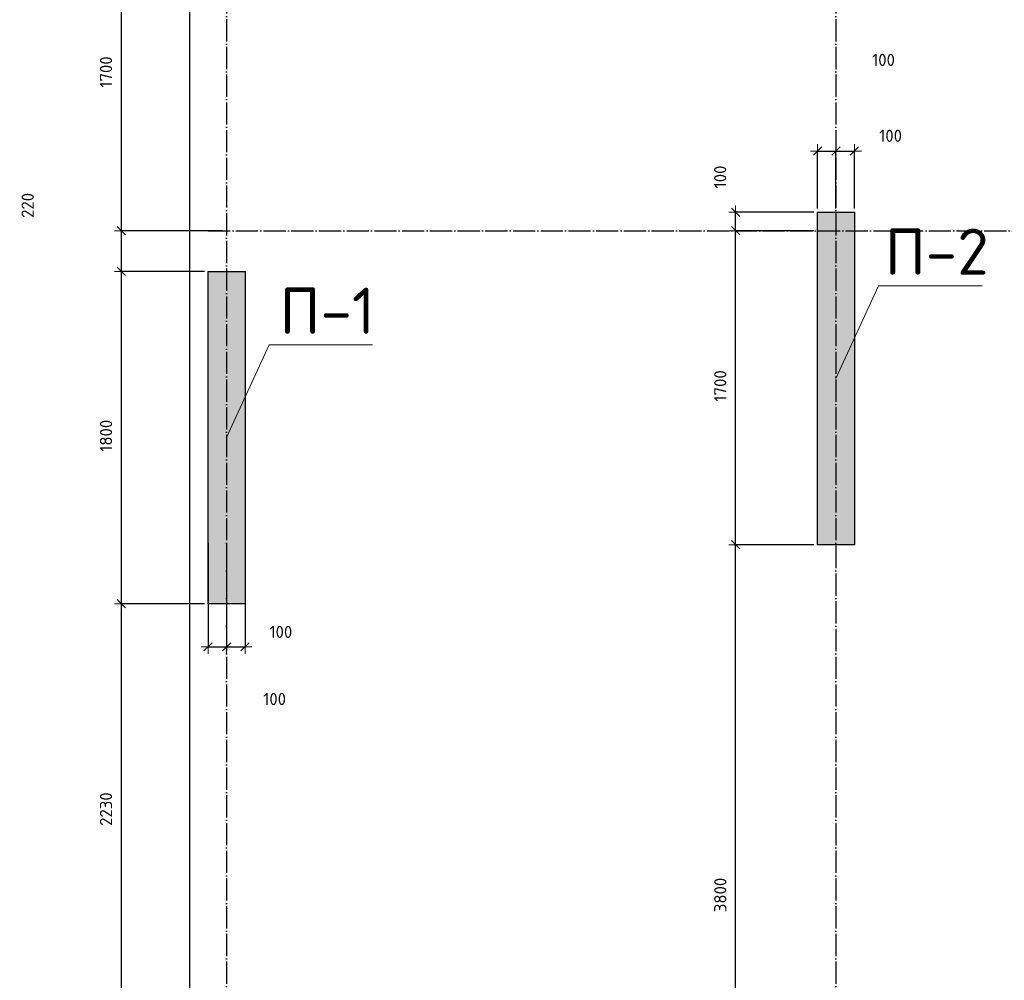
# Model space of a CAD drawing. Header units: millimetres. Extents: x 24180 to 99386, y -42598 to 25936.
# Tile 2 of 41: x 24180 to 29511, y -37359 to -32157. Entities that reach past the tile are written whole.
import ezdxf

# ---------------------------------------------------------------- set-up
doc = ezdxf.new("R2010")
doc.units = ezdxf.units.MM
doc.header["$PDMODE"] = 65
doc.linetypes.add('______11', pattern=[150, 120, -15, 0, -15])
doc.linetypes.add('______5', pattern=[330, 240, -30, 30, -30])
for name, color, linetype, lineweight in [('Standard', 7, 'Continuous', 25), ('Высотная отметка (отверстия)', 7, 'Continuous', 13), ('Размерная линия_ общее', 7, 'Continuous', 13)]:
    doc.layers.add(name, color=color, linetype=linetype, lineweight=lineweight)
doc.layers.add('Осевая линия_ общее', color=7, linetype='______5', lineweight=13, true_color=0xa0a0a0)
doc.styles.add('ISOCPEUR', font='ISOCPEUR')
doc.dimstyles.new('DIMSTYLE_5', dxfattribs={"dimtxt": 66, "dimasz": 75, "dimexe": 0, "dimexo": 0, "dimgap": 33, "dimtad": 2, "dimdec": 0, "dimrnd": 5, "dimzin": 12, "dimdsep": 46, "dimtxsty": 'ISOCPEUR', "dimblk1": 'ALL_ML_STRICH', "dimblk2": 'ALL_ML_STRICH', "dimsah": 1, "dimcen": 0, "dimclrd": 7, "dimclre": 256, "dimclrt": 7, "dimadec": 0, "dimazin": 0, "dimtfac": 1, "dimtdec": 0, "dimtix": 1, "dimtmove": 2, "dimatfit": 3, "dimfxl": 0, "dimtzin": 0, "dimlwd": 0, "dimlwe": -3, "dimarcsym": 0})
doc.dimstyles.new('DIMSTYLE_6', dxfattribs={"dimtxt": 66, "dimasz": 75, "dimexe": 0, "dimexo": 0, "dimgap": 33, "dimtad": 2, "dimdec": 0, "dimrnd": 5, "dimzin": 12, "dimdsep": 46, "dimtxsty": 'ISOCPEUR', "dimblk1": 'ALL_ML_STRICH', "dimblk2": 'ALL_ML_STRICH', "dimsah": 1, "dimcen": 0, "dimclrd": 7, "dimclre": 256, "dimclrt": 7, "dimadec": 0, "dimazin": 0, "dimtfac": 1, "dimtdec": 0, "dimtix": 1, "dimtmove": 2, "dimatfit": 3, "dimfxl": 0, "dimtvp": 1.2, "dimtzin": 0, "dimlwd": 0, "dimlwe": -3, "dimarcsym": 0})
doc.dimstyles.new('DIMSTYLE_7', dxfattribs={"dimtxt": 66, "dimasz": 75, "dimexe": 0, "dimexo": 0, "dimgap": 33, "dimtad": 2, "dimdec": 0, "dimrnd": 5, "dimzin": 12, "dimdsep": 46, "dimtxsty": 'ISOCPEUR', "dimblk1": 'ALL_ML_STRICH', "dimblk2": 'ALL_ML_STRICH', "dimsah": 1, "dimcen": 0, "dimclrd": 7, "dimclre": 256, "dimclrt": 7, "dimadec": 0, "dimazin": 0, "dimtfac": 1, "dimtdec": 0, "dimtix": 1, "dimtmove": 2, "dimatfit": 3, "dimfxl": 0, "dimtvp": 1.2, "dimtzin": 0, "dimlwd": 0, "dimlwe": -3, "dimarcsym": 0})
doc.dimstyles.new('DIMSTYLE_9', dxfattribs={"dimtxt": 66, "dimasz": 75, "dimexe": 0, "dimexo": 0, "dimgap": 33, "dimtad": 0, "dimdec": 0, "dimrnd": 5, "dimzin": 12, "dimdsep": 46, "dimtxsty": 'ISOCPEUR', "dimblk1": 'ALL_ML_STRICH', "dimblk2": 'ALL_ML_STRICH', "dimsah": 1, "dimcen": 0, "dimclrd": 7, "dimclre": 256, "dimclrt": 7, "dimadec": 0, "dimazin": 0, "dimtfac": 1, "dimtdec": 0, "dimtix": 1, "dimtmove": 2, "dimatfit": 3, "dimfxl": 0, "dimtvp": 1.2, "dimtzin": 0, "dimlwd": 0, "dimlwe": -3, "dimarcsym": 0})

# ---------------------------------------------------------------- blocks, each defined once
blk = doc.blocks.new('ALL_ML_STRICH')
at = {"color": 0, "linetype": 'ByBlock', "lineweight": -2}
for p, q in [((-1, 0), (0.5, 0)), ((-0.3, -0.3), (0.3, 0.3)), ((0, -0.5), (0, 0.5))]:
    blk.add_line(p, q, dxfattribs=at)
blk = doc.blocks.new('*D23')
at = {"layer": 'DEFPOINTS', "color": 7, "linetype": 'Continuous', "lineweight": 13, "transparency": 33554687}
for p in [(28500, -35000), (28056.4, -38800), (28470, -38800)]:
    blk.add_point(p, dxfattribs=at)
at = {"layer": 'Размерная линия_ общее', "color": 253, "linetype": 'Continuous', "lineweight": -2, "true_color": 0xa0a0a0, "transparency": 33554687}
for p, q in [((28480, -35000), (28056.4, -35000)), ((28450, -38800), (28056.4, -38800))]:
    blk.add_line(p, q, dxfattribs=at)
at = {"layer": 'Размерная линия_ общее', "color": 7, "linetype": 'Continuous', "lineweight": -2, "transparency": 33554687}
blk.add_line((28056.4, -38800), (28056.4, -35000), dxfattribs=at)
at = {"layer": 'Размерная линия_ общее', "color": 7, "linetype": 'Continuous', "lineweight": 13, "transparency": 33554687, "xscale": 75, "yscale": 75, "zscale": 75}
for p, rotation in [((28056.4, -35000), 90), ((28056.4, -38800), 270)]:
    blk.add_blockref('ALL_ML_STRICH', p, dxfattribs=dict(at, rotation=rotation))
at = {"layer": 'Размерная линия_ общее', "color": 7, "linetype": 'Continuous', "lineweight": 13, "transparency": 33554687, "insert": (27973.4, -36896.7), "char_height": 66, "width": 264, "attachment_point": 5, "rotation": 90, "style": 'ISOCPEUR'}
blk.add_mtext('\\A1;{3800}', dxfattribs=at)
blk = doc.blocks.new('*D24')
at = {"layer": 'DEFPOINTS', "color": 7, "linetype": 'Continuous', "lineweight": 13, "transparency": 33554687}
for p in [(28500, -33300), (28056.4, -35000), (28500, -35000)]:
    blk.add_point(p, dxfattribs=at)
at = {"layer": 'Размерная линия_ общее', "color": 253, "linetype": 'Continuous', "lineweight": -2, "true_color": 0xa0a0a0, "transparency": 33554687}
for p, q in [((28480, -33300), (28056.4, -33300)), ((28480, -35000), (28056.4, -35000))]:
    blk.add_line(p, q, dxfattribs=at)
at = {"layer": 'Размерная линия_ общее', "color": 7, "linetype": 'Continuous', "lineweight": -2, "transparency": 33554687}
blk.add_line((28056.4, -35000), (28056.4, -33300), dxfattribs=at)
at = {"layer": 'Размерная линия_ общее', "color": 7, "linetype": 'Continuous', "lineweight": 13, "transparency": 33554687, "xscale": 75, "yscale": 75, "zscale": 75}
for p, rotation in [((28056.4, -33300), 90), ((28056.4, -35000), 270)]:
    blk.add_blockref('ALL_ML_STRICH', p, dxfattribs=dict(at, rotation=rotation))
at = {"layer": 'Размерная линия_ общее', "color": 7, "linetype": 'Continuous', "lineweight": 13, "transparency": 33554687, "insert": (27973.4, -34140.1), "char_height": 66, "width": 264, "attachment_point": 5, "rotation": 90, "style": 'ISOCPEUR'}
blk.add_mtext('\\A1;{1700}', dxfattribs=at)
blk = doc.blocks.new('*D25')
at = {"layer": 'DEFPOINTS', "color": 7, "linetype": 'Continuous', "lineweight": 13, "transparency": 33554687}
for p in [(28500, -33200), (28056.4, -33300), (28500, -33300)]:
    blk.add_point(p, dxfattribs=at)
at = {"layer": 'Размерная линия_ общее', "color": 253, "linetype": 'Continuous', "lineweight": -2, "true_color": 0xa0a0a0, "transparency": 33554687}
for p, q in [((28480, -33200), (28056.4, -33200)), ((28480, -33300), (28056.4, -33300))]:
    blk.add_line(p, q, dxfattribs=at)
at = {"layer": 'Размерная линия_ общее', "color": 7, "linetype": 'Continuous', "lineweight": -2, "transparency": 33554687}
blk.add_line((28056.4, -33300), (28056.4, -33200), dxfattribs=at)
at = {"layer": 'Размерная линия_ общее', "color": 7, "linetype": 'Continuous', "lineweight": 13, "transparency": 33554687, "xscale": 75, "yscale": 75, "zscale": 75}
for p, rotation in [((28056.4, -33200), 90), ((28056.4, -33300), 270)]:
    blk.add_blockref('ALL_ML_STRICH', p, dxfattribs=dict(at, rotation=rotation))
at = {"layer": 'Размерная линия_ общее', "color": 7, "linetype": 'Continuous', "lineweight": 13, "transparency": 33554687, "insert": (27972.8, -33008.6), "char_height": 66, "width": 198, "attachment_point": 5, "rotation": 90, "style": 'ISOCPEUR'}
blk.add_mtext('\\A1;{100}', dxfattribs=at)
blk = doc.blocks.new('*D72')
at = {"layer": 'DEFPOINTS', "color": 7, "linetype": 'Continuous', "lineweight": 13, "transparency": 33554687}
for p in [(25200, -34970), (25300, -34970), (25200, -35552.9)]:
    blk.add_point(p, dxfattribs=at)
at = {"layer": 'Размерная линия_ общее', "color": 253, "linetype": 'Continuous', "lineweight": -2, "true_color": 0xa0a0a0, "transparency": 33554687}
for p, q in [((25200, -34990), (25200, -35552.9)), ((25300, -34990), (25300, -35552.9))]:
    blk.add_line(p, q, dxfattribs=at)
at = {"layer": 'Размерная линия_ общее', "color": 7, "linetype": 'Continuous', "lineweight": -2, "transparency": 33554687}
blk.add_line((25200, -35552.9), (25300, -35552.9), dxfattribs=at)
at = {"layer": 'Размерная линия_ общее', "color": 7, "linetype": 'Continuous', "lineweight": 13, "transparency": 33554687, "xscale": 75, "yscale": 75, "zscale": 75, "rotation": 180}
blk.add_blockref('ALL_ML_STRICH', (25200, -35552.9), dxfattribs=at)
at = {"layer": 'Размерная линия_ общее', "color": 7, "linetype": 'Continuous', "lineweight": 13, "transparency": 33554687, "xscale": 75, "yscale": 75, "zscale": 75}
blk.add_blockref('ALL_ML_STRICH', (25300, -35552.9), dxfattribs=at)
at = {"layer": 'Размерная линия_ общее', "color": 7, "linetype": 'Continuous', "lineweight": 13, "transparency": 33554687, "insert": (25560.4, -35835.5), "char_height": 66, "width": 198, "attachment_point": 5, "style": 'ISOCPEUR'}
blk.add_mtext('\\A1;{100}', dxfattribs=at)
blk = doc.blocks.new('*D73')
at = {"layer": 'DEFPOINTS', "color": 7, "linetype": 'Continuous', "lineweight": 13, "transparency": 33554687}
for p in [(25300, -34970), (25400, -34970), (25300, -35552.9)]:
    blk.add_point(p, dxfattribs=at)
at = {"layer": 'Размерная линия_ общее', "color": 253, "linetype": 'Continuous', "lineweight": -2, "true_color": 0xa0a0a0, "transparency": 33554687}
for p, q in [((25300, -34990), (25300, -35552.9)), ((25400, -34990), (25400, -35552.9))]:
    blk.add_line(p, q, dxfattribs=at)
at = {"layer": 'Размерная линия_ общее', "color": 7, "linetype": 'Continuous', "lineweight": -2, "transparency": 33554687}
blk.add_line((25300, -35552.9), (25400, -35552.9), dxfattribs=at)
at = {"layer": 'Размерная линия_ общее', "color": 7, "linetype": 'Continuous', "lineweight": 13, "transparency": 33554687, "xscale": 75, "yscale": 75, "zscale": 75, "rotation": 180}
blk.add_blockref('ALL_ML_STRICH', (25300, -35552.9), dxfattribs=at)
at = {"layer": 'Размерная линия_ общее', "color": 7, "linetype": 'Continuous', "lineweight": 13, "transparency": 33554687, "xscale": 75, "yscale": 75, "zscale": 75}
blk.add_blockref('ALL_ML_STRICH', (25400, -35552.9), dxfattribs=at)
at = {"layer": 'Размерная линия_ общее', "color": 7, "linetype": 'Continuous', "lineweight": 13, "transparency": 33554687, "insert": (25594.3, -35472), "char_height": 66, "width": 198, "attachment_point": 5, "style": 'ISOCPEUR'}
blk.add_mtext('\\A1;{100}', dxfattribs=at)
blk = doc.blocks.new('*D81')
at = {"layer": 'DEFPOINTS', "color": 7, "linetype": 'Continuous', "lineweight": 13, "transparency": 33554687}
for p in [(28500, -32868.8), (28500, -33200), (28600, -33200)]:
    blk.add_point(p, dxfattribs=at)
at = {"layer": 'Размерная линия_ общее', "color": 253, "linetype": 'Continuous', "lineweight": -2, "true_color": 0xa0a0a0, "transparency": 33554687}
for p, q in [((28500, -33180), (28500, -32868.8)), ((28600, -33180), (28600, -32868.8))]:
    blk.add_line(p, q, dxfattribs=at)
at = {"layer": 'Размерная линия_ общее', "color": 7, "linetype": 'Continuous', "lineweight": -2, "transparency": 33554687}
blk.add_line((28500, -32868.8), (28600, -32868.8), dxfattribs=at)
at = {"layer": 'Размерная линия_ общее', "color": 7, "linetype": 'Continuous', "lineweight": 13, "transparency": 33554687, "xscale": 75, "yscale": 75, "zscale": 75, "rotation": 180}
blk.add_blockref('ALL_ML_STRICH', (28500, -32868.8), dxfattribs=at)
at = {"layer": 'Размерная линия_ общее', "color": 7, "linetype": 'Continuous', "lineweight": 13, "transparency": 33554687, "xscale": 75, "yscale": 75, "zscale": 75}
blk.add_blockref('ALL_ML_STRICH', (28600, -32868.8), dxfattribs=at)
at = {"layer": 'Размерная линия_ общее', "color": 7, "linetype": 'Continuous', "lineweight": 13, "transparency": 33554687, "insert": (28857.5, -32374.7), "char_height": 66, "width": 198, "attachment_point": 5, "style": 'ISOCPEUR'}
blk.add_mtext('\\A1;{100}', dxfattribs=at)
blk = doc.blocks.new('*D82')
at = {"layer": 'DEFPOINTS', "color": 7, "linetype": 'Continuous', "lineweight": 13, "transparency": 33554687}
for p in [(28600, -32868.8), (28600, -33200), (28700, -33200)]:
    blk.add_point(p, dxfattribs=at)
at = {"layer": 'Размерная линия_ общее', "color": 253, "linetype": 'Continuous', "lineweight": -2, "true_color": 0xa0a0a0, "transparency": 33554687}
for p, q in [((28600, -33180), (28600, -32868.8)), ((28700, -33180), (28700, -32868.8))]:
    blk.add_line(p, q, dxfattribs=at)
at = {"layer": 'Размерная линия_ общее', "color": 7, "linetype": 'Continuous', "lineweight": -2, "transparency": 33554687}
blk.add_line((28600, -32868.8), (28700, -32868.8), dxfattribs=at)
at = {"layer": 'Размерная линия_ общее', "color": 7, "linetype": 'Continuous', "lineweight": 13, "transparency": 33554687, "xscale": 75, "yscale": 75, "zscale": 75, "rotation": 180}
blk.add_blockref('ALL_ML_STRICH', (28600, -32868.8), dxfattribs=at)
at = {"layer": 'Размерная линия_ общее', "color": 7, "linetype": 'Continuous', "lineweight": 13, "transparency": 33554687, "xscale": 75, "yscale": 75, "zscale": 75}
blk.add_blockref('ALL_ML_STRICH', (28700, -32868.8), dxfattribs=at)
at = {"layer": 'Размерная линия_ общее', "color": 7, "linetype": 'Continuous', "lineweight": 13, "transparency": 33554687, "insert": (28895.8, -32785.4), "char_height": 66, "width": 198, "attachment_point": 5, "style": 'ISOCPEUR'}
blk.add_mtext('\\A1;{100}', dxfattribs=at)
blk = doc.blocks.new('*D135')
at = {"layer": 'DEFPOINTS', "color": 7, "linetype": 'Continuous', "lineweight": 13, "transparency": 33554687}
for p in [(25200, -35320), (24730.5, -37550), (25200, -37550)]:
    blk.add_point(p, dxfattribs=at)
at = {"layer": 'Размерная линия_ общее', "color": 253, "linetype": 'Continuous', "lineweight": -2, "true_color": 0xa0a0a0, "transparency": 33554687}
for p, q in [((25180, -35320), (24730.5, -35320)), ((25180, -37550), (24730.5, -37550))]:
    blk.add_line(p, q, dxfattribs=at)
at = {"layer": 'Размерная линия_ общее', "color": 7, "linetype": 'Continuous', "lineweight": -2, "transparency": 33554687}
blk.add_line((24730.5, -37550), (24730.5, -35320), dxfattribs=at)
at = {"layer": 'Размерная линия_ общее', "color": 7, "linetype": 'Continuous', "lineweight": 13, "transparency": 33554687, "xscale": 75, "yscale": 75, "zscale": 75}
for p, rotation in [((24730.5, -35320), 90), ((24730.5, -37550), 270)]:
    blk.add_blockref('ALL_ML_STRICH', p, dxfattribs=dict(at, rotation=rotation))
at = {"layer": 'Размерная линия_ общее', "color": 7, "linetype": 'Continuous', "lineweight": 13, "transparency": 33554687, "insert": (24647.5, -36431.7), "char_height": 66, "width": 264, "attachment_point": 5, "rotation": 90, "style": 'ISOCPEUR'}
blk.add_mtext('\\A1;{2230}', dxfattribs=at)
blk = doc.blocks.new('*D136')
at = {"layer": 'DEFPOINTS', "color": 7, "linetype": 'Continuous', "lineweight": 13, "transparency": 33554687}
for p in [(25200, -33520), (24730.5, -35320), (25200, -35320)]:
    blk.add_point(p, dxfattribs=at)
at = {"layer": 'Размерная линия_ общее', "color": 253, "linetype": 'Continuous', "lineweight": -2, "true_color": 0xa0a0a0, "transparency": 33554687}
for p, q in [((25180, -33520), (24730.5, -33520)), ((25180, -35320), (24730.5, -35320))]:
    blk.add_line(p, q, dxfattribs=at)
at = {"layer": 'Размерная линия_ общее', "color": 7, "linetype": 'Continuous', "lineweight": -2, "transparency": 33554687}
blk.add_line((24730.5, -35320), (24730.5, -33520), dxfattribs=at)
at = {"layer": 'Размерная линия_ общее', "color": 7, "linetype": 'Continuous', "lineweight": 13, "transparency": 33554687, "xscale": 75, "yscale": 75, "zscale": 75}
for p, rotation in [((24730.5, -33520), 90), ((24730.5, -35320), 270)]:
    blk.add_blockref('ALL_ML_STRICH', p, dxfattribs=dict(at, rotation=rotation))
at = {"layer": 'Размерная линия_ общее', "color": 7, "linetype": 'Continuous', "lineweight": 13, "transparency": 33554687, "insert": (24647.5, -34410.1), "char_height": 66, "width": 264, "attachment_point": 5, "rotation": 90, "style": 'ISOCPEUR'}
blk.add_mtext('\\A1;{1800}', dxfattribs=at)
blk = doc.blocks.new('*D137')
at = {"layer": 'DEFPOINTS', "color": 7, "linetype": 'Continuous', "lineweight": 13, "transparency": 33554687}
for p in [(25300, -33300), (24730.5, -33520), (25200, -33520)]:
    blk.add_point(p, dxfattribs=at)
at = {"layer": 'Размерная линия_ общее', "color": 253, "linetype": 'Continuous', "lineweight": -2, "true_color": 0xa0a0a0, "transparency": 33554687}
for p, q in [((25280, -33300), (24730.5, -33300)), ((25180, -33520), (24730.5, -33520))]:
    blk.add_line(p, q, dxfattribs=at)
at = {"layer": 'Размерная линия_ общее', "color": 7, "linetype": 'Continuous', "lineweight": -2, "transparency": 33554687}
blk.add_line((24730.5, -33520), (24730.5, -33300), dxfattribs=at)
at = {"layer": 'Размерная линия_ общее', "color": 7, "linetype": 'Continuous', "lineweight": 13, "transparency": 33554687, "xscale": 75, "yscale": 75, "zscale": 75}
for p, rotation in [((24730.5, -33300), 90), ((24730.5, -33520), 270)]:
    blk.add_blockref('ALL_ML_STRICH', p, dxfattribs=dict(at, rotation=rotation))
at = {"layer": 'Размерная линия_ общее', "color": 7, "linetype": 'Continuous', "lineweight": 13, "transparency": 33554687, "insert": (24223.3, -33162.7), "char_height": 66, "width": 198, "attachment_point": 5, "rotation": 90, "style": 'ISOCPEUR'}
blk.add_mtext('\\A1;{220}', dxfattribs=at)
blk = doc.blocks.new('*D138')
at = {"layer": 'DEFPOINTS', "color": 7, "linetype": 'Continuous', "lineweight": 13, "transparency": 33554687}
for p in [(25300, -31600), (24730.5, -33300), (25300, -33300)]:
    blk.add_point(p, dxfattribs=at)
at = {"layer": 'Размерная линия_ общее', "color": 253, "linetype": 'Continuous', "lineweight": -2, "true_color": 0xa0a0a0, "transparency": 33554687}
for p, q in [((25280, -31600), (24730.5, -31600)), ((25280, -33300), (24730.5, -33300))]:
    blk.add_line(p, q, dxfattribs=at)
at = {"layer": 'Размерная линия_ общее', "color": 7, "linetype": 'Continuous', "lineweight": -2, "transparency": 33554687}
blk.add_line((24730.5, -33300), (24730.5, -31600), dxfattribs=at)
at = {"layer": 'Размерная линия_ общее', "color": 7, "linetype": 'Continuous', "lineweight": 13, "transparency": 33554687, "xscale": 75, "yscale": 75, "zscale": 75}
for p, rotation in [((24730.5, -31600), 90), ((24730.5, -33300), 270)]:
    blk.add_blockref('ALL_ML_STRICH', p, dxfattribs=dict(at, rotation=rotation))
at = {"layer": 'Размерная линия_ общее', "color": 7, "linetype": 'Continuous', "lineweight": 13, "transparency": 33554687, "insert": (24647.5, -32440.1), "char_height": 66, "width": 264, "attachment_point": 5, "rotation": 90, "style": 'ISOCPEUR'}
blk.add_mtext('\\A1;{1700}', dxfattribs=at)

msp = doc.modelspace()

# ---------------------------------------------------------------- hatches: boundary and pattern name
at = {"layer": 'Standard', "linetype": 'Continuous', "lineweight": 13, "transparency": 33554687}
for points in [[(28500, -35000), (28700, -35000), (28700, -33200), (28500, -33200)], [(25200, -35320), (25400, -35320), (25400, -33520), (25200, -33520)]]:
    msp.add_hatch(color=7, dxfattribs=at).paths.add_polyline_path(points)

# ---------------------------------------------------------------- linework, layer by layer
at = {"layer": 'Standard', "color": 7, "linetype": 'Continuous', "lineweight": -3, "transparency": 33554687}
for p, q in [((28500, -35000), (28500, -33200)), ((28500, -33200), (28700, -33200)), ((28700, -33200), (28700, -35000)), ((25200, -35320), (25200, -33520)), ((25200, -33520), (25400, -33520)), ((25400, -33520), (25400, -35320)), ((28700, -35000), (28500, -35000)), ((25400, -35320), (25200, -35320))]:
    msp.add_line(p, q, dxfattribs=at)
msp.add_lwpolyline([(25100, -40350), (67580, -40350), (67580, -25800), (25100, -25800), (25100, -40350)], dxfattribs=at)
at = {"layer": 'Высотная отметка (отверстия)', "color": 7, "linetype": 'Continuous', "lineweight": 13, "transparency": 33554687}
for points in [[(28600, -34100), (28830.7, -33598.1), (29390.7, -33598.1)], [(25300, -34420), (25530.7, -33918.1), (26090.7, -33918.1)]]:
    msp.add_lwpolyline(points, dxfattribs=at)
at = {"layer": 'Осевая линия_ общее', "color": 253, "linetype": '______11', "lineweight": -3, "true_color": 0xa0a0a0, "transparency": 33554687}
for p, q in [((25300, -25850), (25300, -42383.9)), ((28600, -25850), (28600, -42383.9)), ((25200, -33300), (70321.6, -33300))]:
    msp.add_line(p, q, dxfattribs=at)

# ---------------------------------------------------------------- texts
at = {"layer": 'Высотная отметка (отверстия)', "color": 7, "linetype": 'Continuous', "lineweight": 13, "transparency": 33554687, "char_height": 75, "attachment_point": 8, "style": 'ISOCPEUR'}
for s, insert, width in [('\\A1;{\\fISOCPEUR|i0|b0;\\H250.000000;\\W1.000000;\\C7;П-2}\\P', (29145.7, -33538.1), 664.583), ('\\A1;{\\fISOCPEUR|i0|b0;\\H250.000000;\\W1.000000;\\C7;П-1}\\P', (25845.7, -33858.1), 604.167)]:
    msp.add_mtext(s, dxfattribs=dict(at, insert=insert, width=width))

# ---------------------------------------------------------------- dimensions: what is measured, and where the dimension line sits
at = {"layer": 'Размерная линия_ общее', "color": 7, "linetype": 'Continuous', "lineweight": 13, "transparency": 33554687}
for base, p1, p2, dimstyle, picture, middle in [((24730.5, -31600), (25280, -33300), (25280, -31600), 'DIMSTYLE_5', '*D138', (24647.5, -32440.1)), ((28056.4, -33200), (28480, -33300), (28480, -33200), 'DIMSTYLE_6', '*D25', (27972.8, -33008.6)), ((24730.5, -33300), (25180, -33520), (25280, -33300), 'DIMSTYLE_5', '*D137', (24223.3, -33162.7)), ((28056.4, -33300), (28480, -35000), (28480, -33300), 'DIMSTYLE_5', '*D24', (27973.4, -34140.1)), ((24730.5, -33520), (25180, -35320), (25180, -33520), 'DIMSTYLE_5', '*D136', (24647.5, -34410.1)), ((28056.4, -35000), (28450, -38800), (28480, -35000), 'DIMSTYLE_5', '*D23', (27973.4, -36896.7)), ((24730.5, -35320), (25180, -37550), (25180, -35320), 'DIMSTYLE_5', '*D135', (24647.5, -36431.7))]:
    dim = msp.add_linear_dim(base=base, p1=p1, p2=p2, angle=90, dimstyle=dimstyle, override={"dimpost": '<>', "dimclrd": 7, "dimclre": 253, "dimclrt": 7, "dimlwd": 0, "dimlwe": 65533}, dxfattribs=at)
    dim.commit()
    dim.dimension.update_dxf_attribs({"geometry": picture, "text_midpoint": middle, "dimtype": 160})
for base, p1, p2, dimstyle, picture, middle in [((28600, -32868.8), (28500, -33180), (28600, -33180), 'DIMSTYLE_7', '*D81', (28857.5, -32374.7)), ((28700, -32868.8), (28600, -33180), (28700, -33180), 'DIMSTYLE_7', '*D82', (28895.8, -32785.4)), ((25300, -35552.9), (25200, -34990), (25300, -34990), 'DIMSTYLE_9', '*D72', (25560.4, -35835.5)), ((25400, -35552.9), (25300, -34990), (25400, -34990), 'DIMSTYLE_7', '*D73', (25594.3, -35472))]:
    dim = msp.add_linear_dim(base=base, p1=p1, p2=p2, dimstyle=dimstyle, override={"dimpost": '<>', "dimclrd": 7, "dimclre": 253, "dimclrt": 7, "dimlwd": 0, "dimlwe": 65533}, dxfattribs=at)
    dim.commit()
    dim.dimension.update_dxf_attribs({"geometry": picture, "text_midpoint": middle, "dimtype": 160})

doc.saveas('drawing.dxf')
